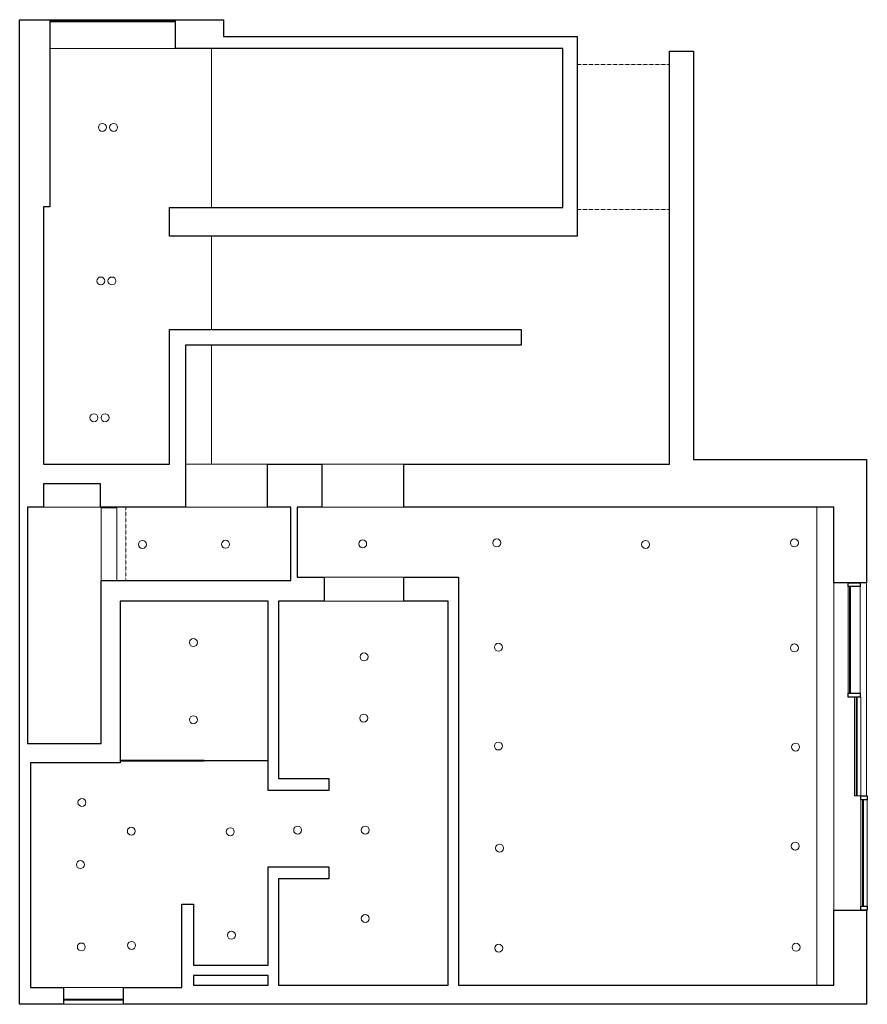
# Model space of a CAD drawing. Header units: millimetres. Extents: x -7881 to 2769, y -1421 to 10949.
import ezdxf

# ---------------------------------------------------------------- set-up
doc = ezdxf.new("R2010")
doc.units = ezdxf.units.MM
doc.linetypes.add('Overhead', pattern=[3.96875, 2.38125, -1.5875])
for name, color, linetype, lineweight in [('A-CLNG-____-OTLN', 7, 'Continuous', 9), ('A-FLOR-____-OTLN', 7, 'Continuous', 9), ('A-GLAZ-CURT-MCUT', 7, 'Continuous', 18), ('A-GLAZ-CURT-OTLN', 7, 'Continuous', 9), ('A-GLAZ-CWMG-MCUT', 7, 'Continuous', 25), ('A-GLAZ-CWMG-OTLN', 7, 'Continuous', 9), ('A-WALL-____-MCUT', 7, 'Continuous', 25), ('A-WALL-____-OTLN', 7, 'Continuous', 9), ('E-LITE-EQPM-OTLN', 7, 'Continuous', 9), ('I-WALL-____-MCUT', 7, 'Continuous', 25), ('S-STRS-____-MBND', 7, 'Overhead', 9)]:
    doc.layers.add(name, color=color, linetype=linetype, lineweight=lineweight)

# ---------------------------------------------------------------- blocks, each defined once
blk = doc.blocks.new('System Panel - Glazed 2-766484-Existing Ceiling Plan - Level 3')
at = {"layer": 'A-GLAZ-CURT-MCUT'}
for p, q in [((-670, -6.35), (-670, 6.35)), ((-670, 6.35), (670, 6.35)), ((670, 6.35), (670, -6.35)), ((670, -6.35), (-670, -6.35))]:
    blk.add_line(p, q, dxfattribs=at)
blk = doc.blocks.new('System Panel - Glazed 2-766497-Existing Ceiling Plan - Level 3')
at = {"layer": 'A-GLAZ-CURT-MCUT'}
for p, q in [((-620, -6.35), (-620, 6.35)), ((-620, 6.35), (620, 6.35)), ((620, 6.35), (620, -6.35)), ((620, -6.35), (-620, -6.35))]:
    blk.add_line(p, q, dxfattribs=at)
blk = doc.blocks.new('System Panel - Glazed 2-766508-Existing Ceiling Plan - Level 3')
at = {"layer": 'A-GLAZ-CURT-MCUT'}
for p, q in [((-667.5, -6.35), (-667.5, 6.35)), ((-667.5, 6.35), (667.5, 6.35)), ((667.5, 6.35), (667.5, -6.35)), ((667.5, -6.35), (-667.5, -6.35))]:
    blk.add_line(p, q, dxfattribs=at)
blk = doc.blocks.new('Rectangular Mullion - 50 x 150mm-766480-Existing Ceiling Plan - Level 3')
at = {"layer": 'A-GLAZ-CWMG-MCUT'}
for p, q in [((0, 25), (-50, 25)), ((-50, 25), (-50, -125)), ((0, -125), (0, 25)), ((-50, -125), (0, -125))]:
    blk.add_line(p, q, dxfattribs=at)
blk = doc.blocks.new('Rectangular Mullion - 50 x 150mm-766483-Existing Ceiling Plan - Level 3')
at = {"layer": 'A-GLAZ-CWMG-OTLN'}
for p, q in [((2529, 3826), (2529, 2486)), ((2679, 3826), (2679, 2486))]:
    blk.add_line(p, q, dxfattribs=at)
blk = doc.blocks.new('Rectangular Mullion - 50 x 150mm-766485-Existing Ceiling Plan - Level 3')
at = {"layer": 'A-GLAZ-CWMG-MCUT'}
for p, q in [((-50, 25), (0, 25)), ((-50, -125), (-50, 25)), ((0, 25), (0, -125)), ((0, -125), (-50, -125))]:
    blk.add_line(p, q, dxfattribs=at)
blk = doc.blocks.new('Rectangular Mullion - 50 x 80mm-766569-Existing Ceiling Plan - Level 3')
at = {"layer": 'A-GLAZ-CWMG-MCUT'}
for p, q in [((-50, 25), (0, 25)), ((-50, -55), (-50, 25)), ((0, 25), (0, -55)), ((0, -55), (-50, -55))]:
    blk.add_line(p, q, dxfattribs=at)
blk = doc.blocks.new('Rectangular Mullion - 50 x 80mm-766496-Existing Ceiling Plan - Level 3')
at = {"layer": 'A-GLAZ-CWMG-OTLN'}
for p, q in [((2609, 2436), (2609, 1196)), ((2689, 2436), (2679, 2436)), ((2689, 2436), (2689, 1196)), ((2609, 1196), (2628, 1196)), ((2641, 1196), (2689, 1196))]:
    blk.add_line(p, q, dxfattribs=at)
blk = doc.blocks.new('Rectangular Mullion - 50 x 80mm-766503-Existing Ceiling Plan - Level 3')
at = {"layer": 'A-GLAZ-CWMG-OTLN'}
for p, q in [((2689, 1146), (2689, -189)), ((2769, 1146), (2769, -189))]:
    blk.add_line(p, q, dxfattribs=at)
blk = doc.blocks.new('Rectangular Mullion - 50 x 80mm-766570-Existing Ceiling Plan - Level 3')
at = {"layer": 'A-GLAZ-CWMG-MCUT'}
for p, q in [((0, 25), (-50, 25)), ((-50, 25), (-50, -55)), ((0, -55), (0, 25)), ((-50, -55), (0, -55))]:
    blk.add_line(p, q, dxfattribs=at)
blk = doc.blocks.new('Downlight _01 - Type 1-690324-Existing Ceiling Plan - Level 3')
at = {"layer": 'E-LITE-EQPM-OTLN'}
for start, end in [(360, 180), (180, 360)]:
    blk.add_arc((0, 0), 50, start, end, dxfattribs=at)
blk = doc.blocks.new('Downlight _01 - Type 1-800195-Existing Ceiling Plan - Level 3')
at = {"layer": 'E-LITE-EQPM-OTLN'}
for start, end in [(360, 180), (180, 360)]:
    blk.add_arc((0, 0), 50, start, end, dxfattribs=at)
blk = doc.blocks.new('System Panel - Glazed 2-851983-Existing Ceiling Plan - Level 3')
at = {"layer": 'A-GLAZ-CURT-MCUT'}
for p, q in [((-785, -6.35), (-785, 6.35)), ((-785, 6.35), (785, 6.35)), ((785, 6.35), (785, -6.35)), ((785, -6.35), (-785, -6.35))]:
    blk.add_line(p, q, dxfattribs=at)
blk = doc.blocks.new('System Panel - Glazed 2-925119-Existing Ceiling Plan - Level 3')
at = {"layer": 'A-GLAZ-CURT-MCUT'}
for p, q in [((-526.25, -6.35), (-526.25, 6.35)), ((-526.25, 6.35), (526.25, 6.35)), ((526.25, 6.35), (526.25, -6.35)), ((526.25, -6.35), (-526.25, -6.35))]:
    blk.add_line(p, q, dxfattribs=at)
blk = doc.blocks.new('Rectangular Mullion - 5 x 5mm-925116-Existing Ceiling Plan - Level 3')
at = {"layer": 'A-GLAZ-CWMG-OTLN'}
for p, q in [((-5556, 1641), (-5556, 1636)), ((-5556, 1641), (-4763, 1641)), ((-5556, 1636), (-4763, 1636)), ((-4763, 1636), (-4763, 1641))]:
    blk.add_line(p, q, dxfattribs=at)
blk = doc.blocks.new('System Panel - Glazed 2-925603-Existing Ceiling Plan - Level 3')
at = {"layer": 'A-GLAZ-CURT-MCUT'}
for p, q in [((-377.5, -6.35), (-377.5, 6.35)), ((-377.5, 6.35), (377.5, 6.35)), ((377.5, 6.35), (377.5, -6.35)), ((377.5, -6.35), (-377.5, -6.35))]:
    blk.add_line(p, q, dxfattribs=at)

msp = doc.modelspace()

# ---------------------------------------------------------------- linework, layer by layer
at = {"layer": 'A-CLNG-____-OTLN'}
for p, q in [((-5469, 10589), (-5469, 8588)), ((-5469, 8228), (-5469, 7058)), ((-5469, 6858), (-5469, 5366)), ((-6658, 3904), (-6658, 4826)), ((2137, 4825), (2137, -1181)), ((-6576, -1211), (-7331, -1211))]:
    msp.add_line(p, q, dxfattribs=at)
for centre, start, end in [((-6841, 9596), 0, 180), ((-6841, 9596), 180, 0), ((-6701, 9596), 0, 180), ((-6701, 9596), 180, 0), ((-6861, 7666), 0, 180), ((-6721, 7666), 0, 180), ((-6861, 7666), 180, 0), ((-6721, 7666), 180, 0), ((-6948, 5948), 0, 180), ((-6948, 5948), 180, 0), ((-6808, 5948), 0, 180), ((-6808, 5948), 180, 0), ((-6338, 4356), 0, 180), ((-6338, 4356), 180, 0), ((-5294, 4359), 0, 180), ((-5294, 4359), 180, 360), ((-3571, 4364), 0, 180), ((-3571, 4364), 180, 360), ((-1886, 4376), 0, 180), ((-1886, 4376), 180, 360), ((-16, 4356), 360, 180), ((-16, 4356), 180, 360), ((1854, 4376), 0, 180), ((1854, 4376), 180, 0), ((-5698, 3124), 0, 180), ((-5698, 3124), 180, 360), ((-1866, 3064), 0, 180), ((1854, 3056), 0, 180), ((-3553, 2944), 0, 180), ((-1866, 3064), 180, 360), ((1854, 3056), 180, 360), ((-3553, 2944), 180, 360), ((-5698, 2154), 0, 180), ((-5698, 2154), 180, 0), ((-3558, 2174), 0, 180), ((-3558, 2174), 180, 0), ((-1866, 1824), 0, 180), ((1869, 1811), 0, 180), ((-1866, 1824), 180, 360), ((1869, 1811), 180, 360), ((-7098, 1114), 0, 180), ((-7098, 1114), 180, 0), ((-6478, 754), 0, 180), ((-6478, 754), 180, 360), ((-5235, 747), 0, 180), ((-5235, 747), 180, 0), ((-4388, 767), 0, 180), ((-4388, 767), 180, 0), ((-3538, 767), 0, 180), ((-3538, 767), 180, 0), ((-1851, 541), 0, 180), ((-1851, 541), 180, 360), ((1864, 566), 0, 180), ((1864, 566), 180, 360), ((-7118, 334), 0, 180), ((-7118, 334), 180, 360), ((-3538, -343), 0, 180), ((-3538, -343), 180, 360), ((-5220, -553), 0, 180), ((-5220, -553), 180, 0), ((-7106, -701), 360, 180), ((-7106, -701), 180, 0), ((-6475, -681), 0, 180), ((-6475, -681), 180, 0), ((-1861, -716), 0, 180), ((-1861, -716), 180, 0), ((1874, -704), 360, 180), ((1874, -704), 180, 0)]:
    msp.add_arc(centre, 50, start, end, dxfattribs=at)
at = {"layer": 'A-FLOR-____-OTLN'}
msp.add_line((-6858, 4816), (-6858, 4826), dxfattribs=at)
at = {"layer": 'A-WALL-____-MCUT'}
for p, q in [((-7881, 10949), (-7501, 10949)), ((-7881, -1421), (-7881, 10949)), ((-7501, 10949), (-7501, 8596)), ((-5921, 10589), (-5921, 10949)), ((-5921, 10949), (-5319, 10949)), ((-5319, 10949), (-5319, 10739)), ((-5319, 10739), (-878, 10739)), ((-878, 10739), (-878, 8228)), ((-1058, 10589), (-5921, 10589)), ((-1058, 8588), (-1058, 10589)), ((286, 5366), (286, 10552)), ((286, 10552), (586, 10552)), ((586, 10552), (586, 5425)), ((-7581, 8596), (-7581, 5366)), ((-7501, 8596), (-7581, 8596)), ((-5998, 8588), (-1058, 8588)), ((-5998, 8228), (-5998, 8588)), ((-878, 8228), (-5998, 8228)), ((-5998, 5366), (-5998, 7058)), ((-5998, 7058), (-1578, 7058)), ((-1578, 7058), (-1578, 6858)), ((-5798, 6858), (-5798, 4826)), ((-1578, 6858), (-5798, 6858)), ((-7581, 5366), (-5998, 5366)), ((-4768, 4826), (-4768, 5366)), ((-4768, 5366), (-4083, 5366)), ((-4083, 5366), (-4083, 4826)), ((-3053, 4826), (-3053, 5366)), ((-3053, 5366), (286, 5366)), ((586, 5425), (2759, 5425)), ((2759, 5425), (2759, 3876)), ((-7581, 5118), (-7581, 4826)), ((-6866, 5118), (-7581, 5118)), ((-6866, 4826), (-6866, 5118)), ((-7581, 4826), (-7781, 4826)), ((-7781, 4826), (-7781, 1854)), ((-5798, 4826), (-6866, 4826)), ((-4473, 4826), (-4768, 4826)), ((-4083, 4826), (-4393, 4826)), ((586, 4826), (-3053, 4826)), ((2349, 4825), (586, 4825)), ((2349, 3876), (2349, 4825)), ((-6858, 3904), (-4473, 3904)), ((-6858, 1854), (-6858, 3904)), ((-4393, 3944), (-4054, 3944)), ((-4054, 3944), (-4054, 3644)), ((-3054, 3944), (-2366, 3944)), ((-3054, 3644), (-3054, 3944)), ((-2366, 3944), (-2366, -1181)), ((2759, 3876), (2349, 3876)), ((-4758, 3644), (-6618, 3644)), ((-6618, 3644), (-6618, 1614)), ((-4758, 1264), (-4758, 3644)), ((-4054, 3644), (-4628, 3644)), ((-4628, 3644), (-4628, 1414)), ((-2496, 3644), (-3054, 3644)), ((-2496, -1181), (-2496, 3644)), ((-7781, 1854), (-6858, 1854)), ((-6618, 1614), (-7746, 1614)), ((-7746, 1614), (-7746, -1211)), ((-4628, 1414), (-3998, 1414)), ((-3998, 1414), (-3998, 1264)), ((-3998, 1264), (-4758, 1264)), ((-4758, 307), (-3998, 307)), ((-4758, -930), (-4758, 307)), ((-3998, 307), (-3998, 157)), ((-3998, 157), (-4628, 157)), ((-4628, 157), (-4628, -1181)), ((-5845, -1211), (-5845, -161)), ((-5845, -161), (-5695, -161)), ((-5695, -161), (-5695, -930)), ((2349, -1181), (2349, -239)), ((2349, -239), (2759, -239)), ((2759, -239), (2759, -1421)), ((-5695, -930), (-4758, -930)), ((-5695, -1060), (-5695, -1181)), ((-4758, -1060), (-5695, -1060)), ((-4758, -1181), (-4758, -1060)), ((-7746, -1211), (-7331, -1211)), ((-7331, -1211), (-7331, -1421)), ((-6576, -1211), (-5845, -1211)), ((-6576, -1421), (-6576, -1211)), ((-5695, -1181), (-4758, -1181)), ((-4628, -1181), (-2496, -1181)), ((-2366, -1181), (2349, -1181)), ((-7331, -1421), (-7881, -1421)), ((2759, -1421), (-6576, -1421))]:
    msp.add_line(p, q, dxfattribs=at)
at = {"layer": 'A-WALL-____-OTLN'}
for p, q in [((-5921, 10949), (-7501, 10949)), ((-7501, 10589), (-5921, 10589)), ((-4768, 5366), (-5798, 5366)), ((-3053, 5366), (-4083, 5366)), ((-7581, 4826), (-6866, 4826)), ((-5798, 4826), (-4768, 4826)), ((-4083, 4826), (-3053, 4826)), ((-6858, 4816), (-6858, 3904)), ((-6658, 4816), (-6858, 4816)), ((-3054, 3944), (-4054, 3944)), ((2349, 3876), (2349, -239)), ((2759, 1196), (2759, 3876)), ((-4054, 3644), (-3054, 3644)), ((-7331, -1421), (-6576, -1421))]:
    msp.add_line(p, q, dxfattribs=at)
at = {"layer": 'I-WALL-____-MCUT'}
for p, q in [((-4473, 3904), (-4473, 4826)), ((-4393, 4826), (-4393, 3944))]:
    msp.add_line(p, q, dxfattribs=at)
at = {"layer": 'S-STRS-____-MBND'}
for p, q in [((-878, 10386), (286, 10386)), ((-878, 8566), (-878, 9497)), ((286, 8566), (286, 9497)), ((-878, 8566), (286, 8566)), ((-7781, 4826), (-7781, 4820)), ((-6548, 4826), (-7781, 4826)), ((-6548, 3904), (-6548, 4826)), ((-6858, 3904), (-6858, 3480)), ((-6548, 3904), (-6858, 3904))]:
    msp.add_line(p, q, dxfattribs=at)

# ---------------------------------------------------------------- block references
at = {"layer": 'A-GLAZ-CURT-OTLN'}
for name, p in [('System Panel - Glazed 2-851983-Existing Ceiling Plan - Level 3', (-6711, 10929)), ('System Panel - Glazed 2-925119-Existing Ceiling Plan - Level 3', (-6087, 1639)), ('System Panel - Glazed 2-925603-Existing Ceiling Plan - Level 3', (-6953, -1361))]:
    msp.add_blockref(name, p, dxfattribs=at)
at = {"layer": 'A-GLAZ-CURT-OTLN', "rotation": 269.9999999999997}
for name, p in [('System Panel - Glazed 2-766484-Existing Ceiling Plan - Level 3', (2554, 3156)), ('System Panel - Glazed 2-766497-Existing Ceiling Plan - Level 3', (2634, 1816)), ('System Panel - Glazed 2-766508-Existing Ceiling Plan - Level 3', (2714, 478))]:
    msp.add_blockref(name, p, dxfattribs=at)
at = {"layer": 'A-GLAZ-CWMG-OTLN', "rotation": 89.99999999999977}
for name, p in [('Rectangular Mullion - 50 x 150mm-766485-Existing Ceiling Plan - Level 3', (2554, 3876)), ('Rectangular Mullion - 50 x 80mm-766569-Existing Ceiling Plan - Level 3', (2714, 1196))]:
    msp.add_blockref(name, p, dxfattribs=at)
at = {"layer": 'A-GLAZ-CWMG-OTLN'}
for name in ['Rectangular Mullion - 50 x 150mm-766483-Existing Ceiling Plan - Level 3', 'Rectangular Mullion - 50 x 80mm-766496-Existing Ceiling Plan - Level 3', 'Rectangular Mullion - 5 x 5mm-925116-Existing Ceiling Plan - Level 3', 'Rectangular Mullion - 50 x 80mm-766503-Existing Ceiling Plan - Level 3']:
    msp.add_blockref(name, (0, 0), dxfattribs=at)
at = {"layer": 'A-GLAZ-CWMG-OTLN', "extrusion": (0, 0, -1), "rotation": 270.0000000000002}
for name, p in [('Rectangular Mullion - 50 x 150mm-766480-Existing Ceiling Plan - Level 3', (-2554, 2436)), ('Rectangular Mullion - 50 x 80mm-766570-Existing Ceiling Plan - Level 3', (-2714, -239))]:
    msp.add_blockref(name, p, dxfattribs=at)
at = {"layer": 'E-LITE-EQPM-OTLN'}
for name, p in [('Downlight _01 - Type 1-800195-Existing Ceiling Plan - Level 3', (-6841, 9596)), ('Downlight _01 - Type 1-800195-Existing Ceiling Plan - Level 3', (-6701, 9596)), ('Downlight _01 - Type 1-800195-Existing Ceiling Plan - Level 3', (-6861, 7666)), ('Downlight _01 - Type 1-800195-Existing Ceiling Plan - Level 3', (-6721, 7666)), ('Downlight _01 - Type 1-690324-Existing Ceiling Plan - Level 3', (-6338, 4356)), ('Downlight _01 - Type 1-690324-Existing Ceiling Plan - Level 3', (-5294, 4359)), ('Downlight _01 - Type 1-690324-Existing Ceiling Plan - Level 3', (-3571, 4364)), ('Downlight _01 - Type 1-690324-Existing Ceiling Plan - Level 3', (-1886, 4376)), ('Downlight _01 - Type 1-690324-Existing Ceiling Plan - Level 3', (-16, 4356)), ('Downlight _01 - Type 1-690324-Existing Ceiling Plan - Level 3', (-5698, 3124)), ('Downlight _01 - Type 1-690324-Existing Ceiling Plan - Level 3', (1854, 3056)), ('Downlight _01 - Type 1-690324-Existing Ceiling Plan - Level 3', (-5698, 2154)), ('Downlight _01 - Type 1-690324-Existing Ceiling Plan - Level 3', (-3558, 2174)), ('Downlight _01 - Type 1-690324-Existing Ceiling Plan - Level 3', (-1866, 1824)), ('Downlight _01 - Type 1-690324-Existing Ceiling Plan - Level 3', (1869, 1811)), ('Downlight _01 - Type 1-690324-Existing Ceiling Plan - Level 3', (-7098, 1114)), ('Downlight _01 - Type 1-690324-Existing Ceiling Plan - Level 3', (-6478, 754)), ('Downlight _01 - Type 1-690324-Existing Ceiling Plan - Level 3', (-5235, 747)), ('Downlight _01 - Type 1-690324-Existing Ceiling Plan - Level 3', (-4388, 767)), ('Downlight _01 - Type 1-690324-Existing Ceiling Plan - Level 3', (-3538, 767)), ('Downlight _01 - Type 1-690324-Existing Ceiling Plan - Level 3', (-5220, -553)), ('Downlight _01 - Type 1-690324-Existing Ceiling Plan - Level 3', (-7106, -701)), ('Downlight _01 - Type 1-690324-Existing Ceiling Plan - Level 3', (-1861, -716))]:
    msp.add_blockref(name, p, dxfattribs=at)

doc.saveas('drawing.dxf')
